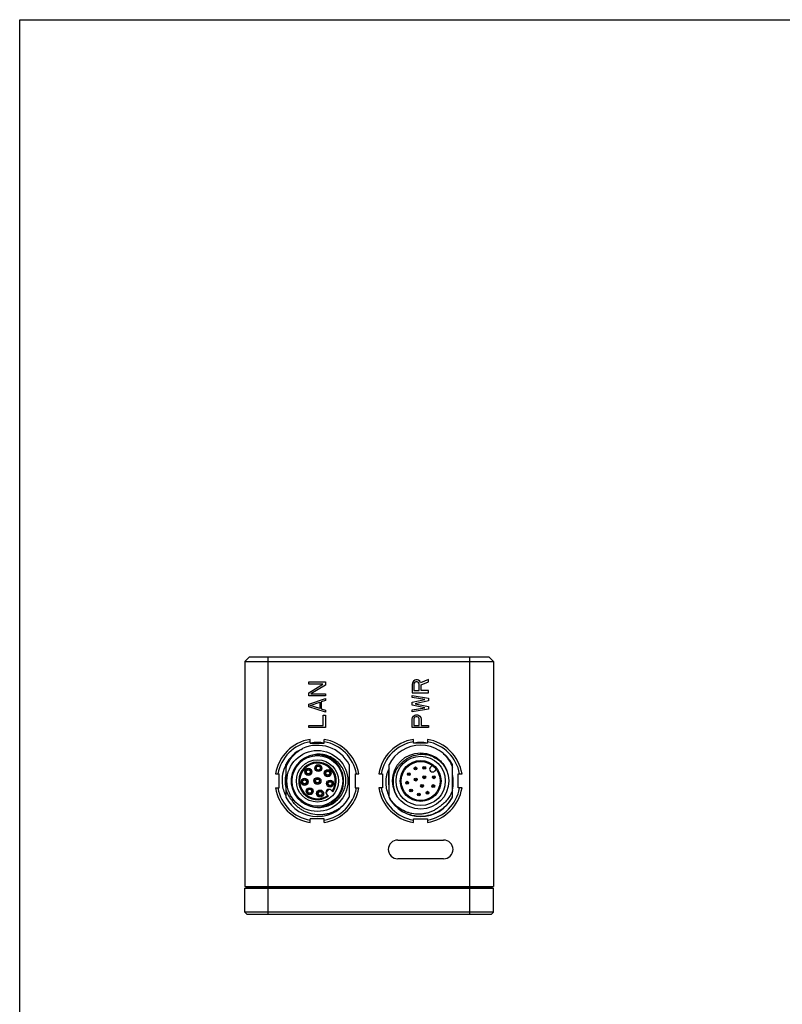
# Model space of a CAD drawing. Header units: millimetres. Extents: x 0 to 594, y 0 to 420.
# Tile 3 of 7: x 0 to 163, y 210 to 420. Entities that reach past the tile are written whole.
import ezdxf

# ---------------------------------------------------------------- set-up
doc = ezdxf.new("R2010")
doc.units = ezdxf.units.MM
doc.header["$LTSCALE"] = 32.67
doc.layers.get('0').update_dxf_attribs({"linetype": 'CONTINUOUS'})
doc.layers.add('00_COMPONENTS', color=7, linetype='CONTINUOUS')

msp = doc.modelspace()

# ---------------------------------------------------------------- linework, layer by layer
at = {"color": 7}
for p, q in [((0, 0), (0, 420)), ((0, 420), (594, 420))]:
    msp.add_line(p, q, dxfattribs=at)
at = {"layer": '00_COMPONENTS', "color": 7}
for p, q in [((48.96, 284.139), (47.96, 283.139)), ((48.96, 284.139), (99.96, 284.139)), ((99.96, 284.139), (100.96, 283.139)), ((47.96, 283.139), (47.96, 235.139)), ((47.96, 283.139), (100.96, 283.139)), ((100.96, 283.139), (100.96, 235.139)), ((61.897, 265.713), (61.897, 266.513)), ((61.897, 265.713), (64.897, 265.713)), ((64.897, 265.713), (64.897, 266.513)), ((83.897, 265.713), (83.897, 266.513)), ((86.897, 265.713), (83.897, 265.713)), ((86.897, 266.513), (86.897, 265.713)), ((90.306, 263.454), (90.326, 263.477)), ((56.71, 260.389), (56.71, 261.131)), ((63.502, 260.764), (63.502, 260.911)), ((63.802, 260.911), (63.802, 260.764)), ((70.21, 261.131), (70.21, 254.146)), ((78.71, 254.146), (78.71, 261.131)), ((87.546, 260.573), (87.939, 260.967)), ((92.21, 254.146), (92.21, 261.131)), ((54.523, 259.139), (55.323, 259.139)), ((55.323, 256.139), (55.323, 259.139)), ((56.61, 258.403), (56.61, 256.875)), ((56.71, 260.389), (56.71, 254.146)), ((61.365, 259.965), (61.365, 260.112)), ((61.365, 259.055), (61.365, 259.202)), ((61.665, 260.112), (61.665, 259.965)), ((61.665, 259.202), (61.665, 259.055)), ((63.502, 259.854), (63.502, 260.001)), ((63.802, 260.001), (63.802, 259.853)), ((65.506, 259.676), (65.506, 259.823)), ((65.506, 258.765), (65.506, 258.912)), ((65.806, 259.823), (65.806, 259.676)), ((65.806, 258.912), (65.806, 258.765)), ((71.471, 259.139), (72.271, 259.139)), ((71.471, 259.139), (71.471, 256.139)), ((76.523, 259.139), (77.323, 259.139)), ((77.323, 259.139), (77.323, 256.139)), ((78.61, 260.062), (78.61, 256.875)), ((88.788, 260.118), (88.394, 259.725)), ((91.078, 259.745), (91.054, 259.736)), ((93.471, 259.139), (94.271, 259.139)), ((93.471, 256.139), (93.471, 259.139)), ((60.567, 257.829), (60.567, 257.976)), ((60.567, 256.919), (60.567, 257.066)), ((60.867, 257.976), (60.867, 257.829)), ((60.867, 257.066), (60.867, 256.918)), ((63.31, 258.021), (63.31, 258.168)), ((63.31, 257.11), (63.31, 257.257)), ((63.61, 258.168), (63.61, 258.021)), ((63.61, 257.257), (63.61, 257.11)), ((66, 257.449), (66, 257.596)), ((66, 256.539), (66, 256.686)), ((66.3, 257.596), (66.3, 257.449)), ((66.3, 256.686), (66.3, 256.538)), ((54.523, 256.139), (55.323, 256.139)), ((61.655, 255.824), (61.655, 255.972)), ((61.655, 254.914), (61.655, 255.061)), ((61.955, 255.971), (61.955, 255.824)), ((61.955, 255.061), (61.955, 254.914)), ((63.882, 255.331), (63.882, 255.478)), ((63.882, 254.42), (63.882, 254.567)), ((64.182, 255.478), (64.182, 255.331)), ((64.182, 254.567), (64.182, 254.42)), ((65.791, 254.389), (65.44, 254.74)), ((66.359, 255.659), (66.71, 255.308)), ((71.471, 256.139), (72.271, 256.139)), ((77.323, 256.139), (76.523, 256.139)), ((94.271, 256.139), (93.471, 256.139)), ((64.897, 249.565), (61.897, 249.565)), ((61.897, 248.765), (61.897, 249.565)), ((64.897, 248.765), (64.897, 249.565)), ((83.897, 249.565), (86.897, 249.565)), ((83.897, 248.765), (83.897, 249.565)), ((86.897, 249.565), (86.897, 248.765)), ((80.56, 245.039), (90.36, 245.039)), ((90.36, 241.039), (80.56, 241.039)), ((47.96, 235.139), (100.96, 235.139)), ((47.96, 234.739), (100.96, 234.739)), ((47.96, 229.639), (47.96, 234.739)), ((48.26, 235.039), (100.66, 235.039)), ((48.26, 235.039), (48.26, 234.739)), ((49.06, 235.039), (49.06, 235.139)), ((99.86, 235.039), (99.86, 235.139)), ((100.66, 235.039), (100.66, 234.739)), ((100.96, 229.639), (100.96, 234.739)), ((100.96, 229.639), (47.96, 229.639)), ((48.46, 229.139), (47.96, 229.639)), ((100.46, 229.139), (48.46, 229.139)), ((100.46, 229.139), (100.96, 229.639))]:
    msp.add_line(p, q, dxfattribs=at)
at = {"layer": '00_COMPONENTS', "color": 4}
for p, q in [((52.96, 229.139), (52.96, 284.139)), ((95.96, 229.139), (95.96, 284.139)), ((61.63, 278.305), (61.63, 278.746)), ((61.63, 278.746), (65.16, 278.746)), ((61.63, 276.467), (64.634, 278.305)), ((64.634, 278.305), (61.63, 278.305)), ((65.16, 278.085), (62.081, 276.246)), ((65.16, 278.746), (65.16, 278.085)), ((83.705, 278.599), (83.63, 278.232)), ((83.63, 278.232), (83.63, 276.467)), ((83.93, 278.894), (83.705, 278.599)), ((84.231, 279.114), (83.93, 278.894)), ((84.081, 278.526), (84.005, 278.305)), ((84.005, 278.305), (84.005, 276.908)), ((84.231, 278.673), (84.081, 278.526)), ((84.456, 279.188), (84.231, 279.114)), ((84.456, 278.746), (84.231, 278.673)), ((84.756, 279.188), (84.456, 279.188)), ((84.681, 278.746), (84.456, 278.746)), ((84.907, 278.673), (84.681, 278.746)), ((84.982, 279.114), (84.756, 279.188)), ((85.057, 278.526), (84.907, 278.673)), ((85.282, 278.894), (84.982, 279.114)), ((85.132, 278.305), (85.057, 278.526)), ((85.132, 276.908), (85.132, 278.305)), ((85.432, 278.599), (85.282, 278.894)), ((87.16, 279.261), (85.432, 278.599)), ((85.583, 278.158), (87.16, 278.746)), ((85.583, 276.908), (85.583, 278.158)), ((87.16, 278.746), (87.16, 279.261)), ((61.63, 275.805), (61.63, 276.467)), ((65.16, 275.805), (61.63, 275.805)), ((61.63, 274.04), (65.16, 275.216)), ((62.081, 276.246), (65.16, 276.246)), ((65.16, 276.246), (65.16, 275.805)), ((65.16, 275.216), (65.16, 274.775)), ((83.63, 276.467), (87.16, 276.467)), ((83.63, 275.878), (87.16, 275.29)), ((83.63, 275.437), (83.63, 275.878)), ((86.334, 274.996), (83.63, 275.437)), ((84.005, 276.908), (85.132, 276.908)), ((87.16, 276.908), (85.583, 276.908)), ((87.16, 276.467), (87.16, 276.908)), ((87.16, 275.29), (87.16, 274.702)), ((61.63, 273.451), (61.63, 274.04)), ((65.16, 272.275), (61.63, 273.451)), ((61.93, 273.746), (63.958, 274.407)), ((63.958, 273.084), (61.93, 273.746)), ((63.958, 274.407), (63.958, 273.084)), ((65.16, 274.775), (64.259, 274.481)), ((64.259, 274.481), (64.259, 273.01)), ((64.259, 273.01), (65.16, 272.716)), ((83.63, 274.407), (86.334, 274.996)), ((83.63, 273.819), (83.63, 274.407)), ((86.334, 273.231), (83.63, 273.819)), ((83.63, 272.79), (86.334, 273.231)), ((87.16, 274.702), (84.306, 274.113)), ((84.306, 274.113), (87.16, 273.525)), ((87.16, 273.525), (87.16, 272.937)), ((64.709, 271.686), (65.16, 271.686)), ((64.709, 269.48), (64.709, 271.686)), ((65.16, 272.716), (65.16, 272.275)), ((65.16, 271.686), (65.16, 269.039)), ((87.16, 272.937), (83.63, 272.348)), ((83.63, 272.348), (83.63, 272.79)), ((83.63, 270.804), (83.705, 271.172)), ((83.705, 271.172), (83.93, 271.466)), ((83.93, 271.466), (84.231, 271.686)), ((84.081, 271.098), (84.005, 270.877)), ((84.231, 271.245), (84.081, 271.098)), ((84.231, 271.686), (84.456, 271.76)), ((84.456, 271.319), (84.231, 271.245)), ((84.456, 271.76), (84.756, 271.76)), ((84.681, 271.319), (84.456, 271.319)), ((84.907, 271.245), (84.681, 271.319)), ((84.756, 271.76), (84.982, 271.686)), ((85.057, 271.098), (84.907, 271.245)), ((84.982, 271.686), (85.282, 271.466)), ((85.132, 270.877), (85.057, 271.098)), ((85.282, 271.466), (85.508, 271.172)), ((85.508, 271.172), (85.583, 270.804)), ((61.63, 269.48), (64.709, 269.48)), ((61.63, 269.039), (61.63, 269.48)), ((65.16, 269.039), (61.63, 269.039)), ((83.63, 269.039), (83.63, 270.804)), ((87.16, 269.039), (83.63, 269.039)), ((84.005, 270.877), (84.005, 269.48)), ((84.005, 269.48), (85.132, 269.48)), ((85.132, 269.48), (85.132, 270.877)), ((85.583, 270.804), (85.583, 269.48)), ((85.583, 269.48), (87.16, 269.48)), ((87.16, 269.48), (87.16, 269.039)), ((78.503, 259.777), (78.71, 259.713)), ((70.227, 257.639), (70.21, 257.639))]:
    msp.add_line(p, q, dxfattribs=at)
at = {"layer": '00_COMPONENTS', "color": 7}
for centre, radius in [((63.46, 257.639), 6.5), ((63.46, 257.639), 5.4), ((85.46, 257.639), 6), ((85.46, 257.639), 5.25), ((63.46, 257.639), 4.5), ((63.652, 260.382), 0.75), ((63.652, 260.382), 0.55), ((63.652, 260.382), 0.41), ((85.46, 257.639), 4.35), ((85.46, 257.639), 4.15), ((84.368, 260.325), 0.3), ((84.368, 260.325), 0.127), ((86.235, 260.433), 0.3), ((86.235, 260.433), 0.127), ((61.515, 259.583), 0.75), ((61.515, 259.583), 0.55), ((61.515, 259.583), 0.41), ((63.46, 257.639), 0.75), ((65.656, 259.294), 0.75), ((65.656, 259.294), 0.55), ((65.656, 259.294), 0.41), ((82.955, 259.1), 0.3), ((82.955, 259.1), 0.127), ((86.238, 258.417), 0.3), ((86.238, 258.417), 0.127), ((88.254, 258.414), 0.3), ((88.254, 258.414), 0.127), ((60.717, 257.447), 0.75), ((60.717, 257.447), 0.55), ((60.717, 257.447), 0.41), ((63.46, 257.639), 0.55), ((63.46, 257.639), 0.41), ((66.15, 257.067), 0.75), ((66.15, 257.067), 0.55), ((66.15, 257.067), 0.41), ((82.584, 257.267), 0.3), ((82.584, 257.267), 0.127), ((84.397, 257.924), 0.3), ((84.397, 257.924), 0.127), ((85.745, 256.576), 0.3), ((85.745, 256.576), 0.127), ((88.146, 256.547), 0.3), ((88.146, 256.547), 0.127), ((61.805, 255.443), 0.75), ((61.805, 255.443), 0.55), ((61.805, 255.443), 0.41), ((64.032, 254.949), 0.75), ((64.032, 254.949), 0.55), ((64.032, 254.949), 0.41), ((83.409, 255.588), 0.3), ((83.409, 255.588), 0.127), ((85.088, 254.763), 0.3), ((85.088, 254.763), 0.127), ((86.921, 255.134), 0.3), ((86.921, 255.134), 0.127)]:
    msp.add_circle(centre, radius, dxfattribs=at)
for centre, radius, start, end in [((63.397, 257.639), 9, 99.59411, 170.40589), ((63.397, 257.639), 8.5, 100.16429, 169.83572), ((63.46, 257.639), 7.6, 27.35733, 114.86201), ((63.46, 258.139), 7.7, 79.63724, 100.36276), ((63.46, 257.639), 8.15, 82.28512, 97.71488), ((63.397, 257.639), 9, 9.59429, 80.40586), ((63.397, 257.639), 8.5, 10.16445, 79.83571), ((85.397, 257.639), 9, 99.59411, 170.40589), ((85.397, 257.639), 8.5, 100.16429, 169.83572), ((85.46, 257.639), 7.6, 27.35733, 152.64267), ((85.46, 258.139), 7.7, 79.63724, 100.36276), ((85.397, 257.639), 9, 9.59429, 80.40586), ((85.397, 257.639), 8.5, 10.16445, 79.83571), ((63.46, 257.639), 7.6, 115.06638, 152.64267), ((63.46, 257.639), 5.6, 107.86737, 107.8407), ((63.401, 257.639), 7.496, 153.21197, 184.58082), ((63.46, 257.639), 4, 324.35204, 305.64796), ((63.46, 257.639), 3.8, 324.84903, 305.15097), ((85.374, 257.72), 5.428, 122.60247, 124.20855), ((87.97, 260.149), 0.6, 135, 315), ((85.605, 257.753), 7.375, 26.41631, 27.08562), ((63.397, 257.639), 6.83, 168.25688, 191.74312), ((85.397, 257.639), 6.83, 168.25688, 173.58065), ((63.397, 257.639), 6.83, 355.951, 4.049), ((85.397, 257.639), 6.83, 186.41934, 191.74312), ((85.397, 257.639), 6.83, 355.951, 4.049), ((63.397, 257.639), 9, 189.59401, 260.40591), ((63.397, 257.639), 8.5, 190.16419, 259.83573), ((63.229, 257.984), 6.897, 199.07212, 222.22852), ((63.46, 257.639), 7.6, 207.35733, 332.64267), ((63.397, 257.639), 9, 279.59382, 350.40594), ((63.397, 257.639), 8.5, 280.16403, 349.83573), ((63.46, 257.639), 3.027, 306.23906, 323.76094), ((65.899, 255.199), 0.65, 45, 225), ((85.397, 257.639), 9, 189.594, 260.40591), ((85.397, 257.639), 8.5, 190.16419, 259.83573), ((85.46, 257.639), 7.6, 207.35733, 332.64267), ((85.397, 257.639), 9, 279.59382, 350.40594), ((85.397, 257.639), 8.5, 280.16403, 349.83573), ((85.507, 257.61), 7.488, 332.67607, 333.52508), ((80.56, 243.039), 2, 90.00005, 269.99995), ((90.36, 243.039), 2, 270.00005, 89.99995)]:
    msp.add_arc(centre, radius, start, end, dxfattribs=at)
for points, knots in [([(56.71, 260.389), (56.861, 260.829), (57.249, 261.682), (58.062, 262.827), (59.072, 263.8), (59.854, 264.316), (60.265, 264.535)], [0, 0, 0, 0, 0.2500012, 0.4999872, 0.7499851, 1, 1, 1, 1]), ([(69.544, 258.056), (69.519, 258.276), (69.445, 258.713), (69.264, 259.353), (69.013, 259.969), (68.588, 260.746), (67.901, 261.623), (66.864, 262.466), (65.661, 263.049), (64.575, 263.299), (63.69, 263.345), (62.807, 263.284), (62.155, 263.123), (61.742, 262.968)], [0, 0, 0, 0, 0.0625673, 0.1251314, 0.187696, 0.2502607, 0.3751998, 0.5001228, 0.6250457, 0.749967, 0.8125282, 0.8750897, 1, 1, 1, 1]), ([(82.323, 262.208), (82.67, 262.47), (83.241, 262.801), (84.059, 263.099), (84.907, 263.301), (86.001, 263.371), (87.299, 263.155), (88.511, 262.646), (89.402, 262.007), (90.018, 261.39), (90.427, 260.88), (90.778, 260.328), (90.969, 259.936), (91.054, 259.736)], [0, 0, 0, 0, 0.1249043, 0.1874621, 0.2500244, 0.3749491, 0.499876, 0.6248037, 0.7497414, 0.8123061, 0.8748689, 0.9374447, 1, 1, 1, 1]), ([(88.438, 262.848), (88.735, 262.675), (89.3, 262.277), (90.033, 261.544), (90.631, 260.699), (90.928, 260.074), (91.048, 259.752)], [0, 0, 0, 0, 0.2500083, 0.5000042, 0.7500103, 1, 1, 1, 1]), ([(90.306, 263.454), (90.728, 263.058), (91.483, 262.164), (92.011, 261.12), (92.21, 260.576)], [0, 0, 0, 0, 0.4999979, 1, 1, 1, 1]), ([(90.307, 263.455), (90.69, 263.131), (91.395, 262.407), (91.943, 261.558), (92.171, 261.111)], [0, 0, 0, 0, 0.4999859, 1, 1, 1, 1]), ([(80.983, 253.644), (80.724, 253.96), (80.383, 254.476), (80.043, 255.221), (79.782, 255.997), (79.606, 257.011), (79.656, 258.245), (79.973, 259.438), (80.538, 260.536), (81.323, 261.489), (81.974, 261.996), (82.323, 262.208)], [0, 0, 0, 0, 0.1249932, 0.1875695, 0.2501479, 0.3751372, 0.5001174, 0.6250954, 0.7500729, 0.8750388, 1, 1, 1, 1]), ([(78.709, 254.432), (78.527, 254.849), (78.237, 255.72), (78.057, 257.083), (78.12, 258.228), (78.296, 259.124), (78.427, 259.562), (78.503, 259.777)], [0, 0, 0, 0, 0.24994, 0.4998658, 0.7497994, 0.8749001, 1, 1, 1, 1]), ([(78.71, 260.3), (78.672, 260.214), (78.6, 260.041), (78.534, 259.866), (78.503, 259.777)], [0, 0, 0, 0, 0.4999951, 1, 1, 1, 1]), ([(92.21, 255.685), (92.345, 256.234), (92.481, 257.369), (92.346, 258.505), (92.21, 259.054)], [0, 0, 0, 0, 0.5000119, 1, 1, 1, 1]), ([(55.929, 257.04), (55.982, 256.596), (56.166, 255.713), (56.504, 254.878), (56.71, 254.48)], [0, 0, 0, 0, 0.5000021, 1, 1, 1, 1]), ([(62.491, 252.124), (62.707, 252.075), (63.144, 252.003), (63.808, 251.975), (64.471, 252.024), (65.34, 252.19), (66.382, 252.583), (67.493, 253.324), (68.404, 254.301), (69.073, 255.456), (69.477, 256.727), (69.554, 257.615), (69.544, 258.056)], [0, 0, 0, 0, 0.0625627, 0.1251463, 0.187715, 0.2502869, 0.3752302, 0.5001772, 0.6251232, 0.7500803, 0.8750382, 1, 1, 1, 1]), ([(89.433, 252.121), (89.234, 251.957), (88.816, 251.65), (88.141, 251.266), (87.427, 250.959), (86.684, 250.733), (85.921, 250.59), (84.889, 250.514), (83.851, 250.607), (82.849, 250.864), (81.88, 251.228), (80.75, 251.872), (79.588, 252.911), (78.971, 253.75), (78.71, 254.195)], [0, 0, 0, 0, 0.0625409, 0.1250811, 0.1876227, 0.2501651, 0.3127078, 0.3752504, 0.5001546, 0.5626975, 0.6252414, 0.7501577, 0.8750744, 1, 1, 1, 1]), ([(92.16, 254.173), (91.845, 253.563), (91.243, 252.707), (90.238, 251.766), (89.395, 251.166), (88.478, 250.685), (87.182, 250.22), (86.146, 250.072), (85.46, 250.068)], [0, 0, 0, 0, 0.249725, 0.3748635, 0.5000063, 0.6251472, 0.7502846, 1, 1, 1, 1]), ([(92.21, 255.571), (92.079, 255.22), (91.76, 254.536), (91.126, 253.601), (90.35, 252.779), (89.75, 252.322), (89.433, 252.121)], [0, 0, 0, 0, 0.2500116, 0.5000098, 0.749999, 1, 1, 1, 1]), ([(69.507, 253.035), (69.33, 252.828), (68.952, 252.431), (68.324, 251.901), (67.643, 251.444), (66.915, 251.062), (66.151, 250.762), (65.358, 250.548), (64.546, 250.424), (63.452, 250.383), (62.088, 250.571), (60.802, 251.064), (59.863, 251.625), (59.211, 252.125), (58.623, 252.698), (58.279, 253.125), (58.121, 253.348)], [0, 0, 0, 0, 0.0625203, 0.1250544, 0.1875786, 0.2501047, 0.3126314, 0.3751579, 0.4376863, 0.5002153, 0.6250627, 0.7499071, 0.812432, 0.8749523, 0.9374825, 1, 1, 1, 1]), ([(85.46, 250.068), (85.037, 250.065), (84.189, 250.132), (82.954, 250.443), (81.786, 250.953), (81.075, 251.419), (80.742, 251.68)], [0, 0, 0, 0, 0.2499906, 0.5000006, 0.7499952, 1, 1, 1, 1])]:
    msp.add_open_spline(points, degree=3, knots=knots, dxfattribs=at)

doc.saveas('drawing.dxf')
